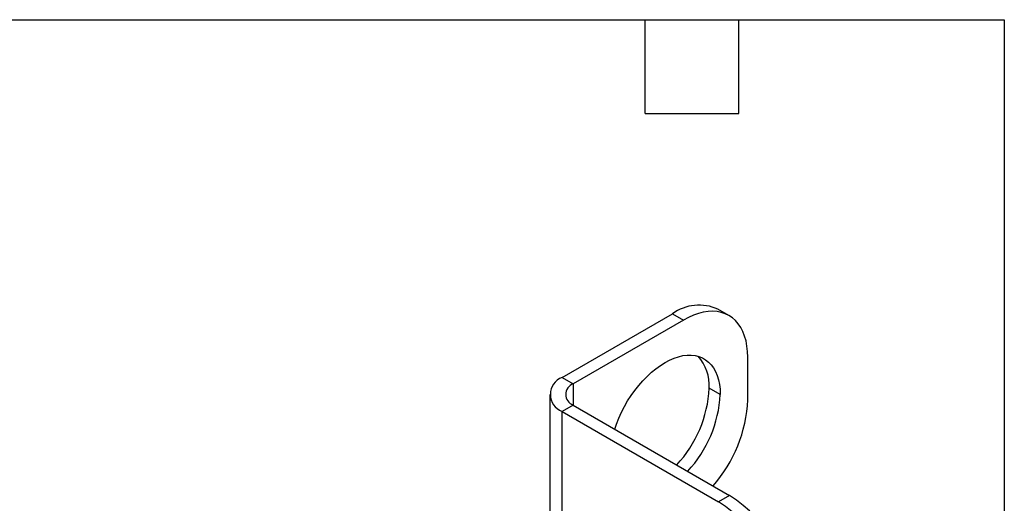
# Model space of a CAD drawing. Header units: inches. Extents: x 0.2 to 10.8, y 0.2 to 8.2.
# Tile 16 of 16: x 7.6 to 10.8, y 6.7 to 8.2. Entities that reach past the tile are written whole.
import ezdxf

# ---------------------------------------------------------------- set-up
doc = ezdxf.new("R2010")
doc.units = ezdxf.units.IN
doc.header["$MEASUREMENT"] = 0
doc.layers.add('TEXT', color=140, linetype='Continuous', lineweight=25)

msp = doc.modelspace()

# ---------------------------------------------------------------- linework, layer by layer
for p, q in [((9.867935, 7.302932), (9.832721, 7.323261)), ((9.333347, 7.104719), (9.6869, 7.308821)), ((9.722114, 7.288492), (9.36856, 7.08439)), ((9.6869, 7.308821), (9.722114, 7.288492)), ((9.928353, 7.033304), (9.928353, 7.169394)), ((9.333347, 7.104719), (9.36856, 7.08439)), ((9.36856, 7.08439), (9.36856, 7.016356)), ((9.839965, 7.050323), (9.804751, 7.070652)), ((9.294353, 7.050373), (9.294353, 6.437968)), ((9.36856, 7.016356), (9.333347, 6.996028)), ((9.36856, 7.016356), (9.869428, 6.727212)), ((9.333347, 6.383622), (9.333347, 6.996028)), ((9.333347, 6.996028), (9.834214, 6.706883)), ((9.869428, 6.727212), (9.834214, 6.706883))]:
    msp.add_line(p, q)
at = {"flags": 128}
for points in [[(9.928353, 7.169394), (9.927718, 7.187713), (9.925814, 7.205184), (9.922655, 7.221701), (9.918259, 7.237162), (9.912654, 7.25147), (9.905875, 7.264539), (9.897962, 7.276287), (9.888965, 7.286641), (9.87894, 7.295539), (9.867947, 7.302925), (9.856056, 7.308754), (9.843338, 7.31299), (9.829874, 7.315606), (9.815745, 7.316587), (9.801038, 7.315926), (9.785845, 7.313627), (9.770259, 7.309706), (9.754377, 7.304185), (9.738295, 7.297099), (9.722114, 7.288492)], [(9.502077, 6.939279), (9.507718, 6.955679), (9.515197, 6.97449), (9.523687, 6.993122), (9.533129, 7.011448), (9.543461, 7.029342), (9.55461, 7.046683), (9.566501, 7.063351), (9.579052, 7.079233), (9.592178, 7.094221), (9.605789, 7.108211), (9.619792, 7.121109), (9.634092, 7.132826), (9.64859, 7.143283), (9.663188, 7.152408), (9.677786, 7.160138), (9.692285, 7.166421), (9.706584, 7.171213), (9.720588, 7.174483), (9.734199, 7.176207), (9.747325, 7.176375), (9.759876, 7.174984), (9.771767, 7.172045), (9.782916, 7.167577), (9.793247, 7.161611), (9.80269, 7.154187), (9.81118, 7.145358), (9.818659, 7.135181), (9.825076, 7.123728), (9.830387, 7.111077), (9.834556, 7.097313), (9.837554, 7.082531), (9.839361, 7.066832), (9.839965, 7.050323)]]:
    msp.add_lwpolyline(points, dxfattribs=at)
for centre, radius, start, end in [((9.772378, 7.189127), 0.147082, 65.778204, 125.532255), ((9.666374, 7.07987), 0.138684, 356.18889, 42.068338), ((9.354354, 7.050373), 0.058264, 111.134123, 248.865877), ((9.381801, 7.050373), 0.036503, 111.268265, 248.731735), ((9.417359, 7.089367), 0.387844, 316.944715, 357.234193), ((9.452573, 7.069038), 0.387844, 316.944715, 357.234193), ((9.479069, 7.054386), 0.449778, 318.695747, 357.313421), ((9.627896, 6.349618), 0.448235, 2.605478, 57.394522), ((9.592682, 6.32929), 0.448235, 2.605478, 57.394522)]:
    msp.add_arc(centre, radius, start, end)
at = {"layer": 'TEXT'}
for p, q in [((0.25, 8.25), (10.75, 8.25)), ((9.6, 7.95), (9.6, 8.25)), ((9.9, 7.95), (9.9, 8.25)), ((10.75, 8.25), (10.75, 0.25)), ((9.6, 7.95), (9.9, 7.95))]:
    msp.add_line(p, q, dxfattribs=at)

doc.saveas('drawing.dxf')
